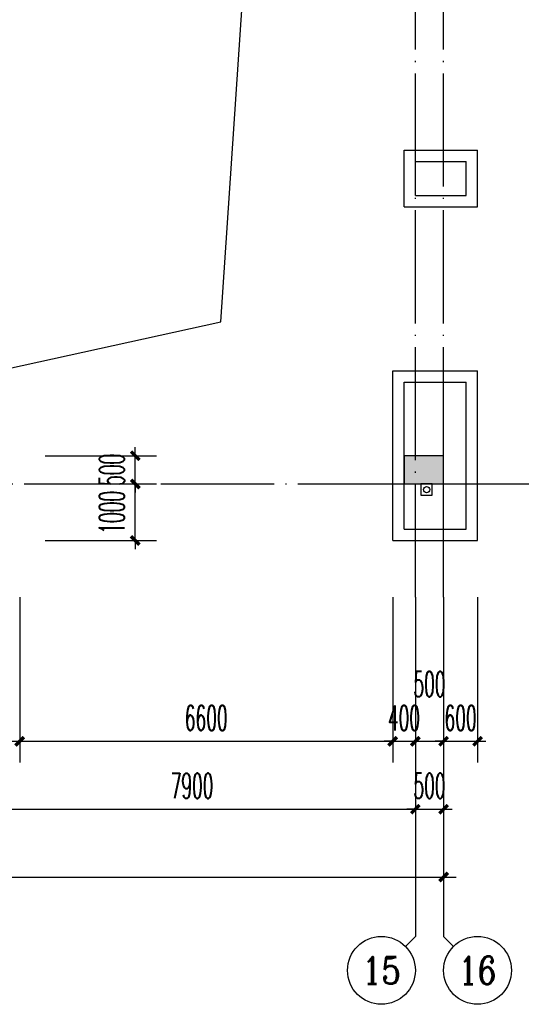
# Model space of a CAD drawing. Extents: x 1779708 to 7299578, y -1121471 to 88434.
# Tile 166 of 256: x 4517317 to 4526192, y -1070043 to -1052634. Entities that reach past the tile are written whole.
import ezdxf
from ezdxf.enums import TextEntityAlignment as Align

# ---------------------------------------------------------------- set-up
doc = ezdxf.new("R2010")
doc.units = 0
doc.header["$LTSCALE"] = 1000
doc.header["$MEASUREMENT"] = 0
doc.linetypes.add('DASH', pattern=[0.35, 0.25, -0.1])
doc.linetypes.add('DOTE', pattern=[2.42, 2, -0.2, 0.02, -0.2])
doc.layers.get('0').update_dxf_attribs({"linetype": 'CONTINUOUS'})
doc.layers.get('Defpoints').update_dxf_attribs({"linetype": 'CONTINUOUS'})
for name, color, linetype in [('11111111111111111111111111111', 50, 'DASH'), ('AXIS', 3, 'CONTINUOUS'), ('AXIS_TEXT', 7, 'CONTINUOUS'), ('DIM_污水', 3, 'CONTINUOUS'), ('DOTE', 1, 'DOTE'), ('P_PS_DIM', 1, 'CONTINUOUS'), ('PUB_DIM', 3, 'CONTINUOUS'), ('WALL', 255, 'CONTINUOUS'), ('修改', 6, 'CONTINUOUS'), ('墙柱', 2, 'CONTINUOUS'), ('室外构件', 4, 'CONTINUOUS')]:
    doc.layers.add(name, color=color, linetype=linetype)
doc.styles.add('_TCH_AXIS', font='COMPLEX', dxfattribs={"bigfont": 'GBCBIG'})
doc.styles.add('_TCH_DIM_T3', font='SIMPLEX.shx', dxfattribs={"width": 0.494118, "bigfont": 'GBCBIG.shx'})
doc.styles.add('COMPLEX', font='COMPLEX')
doc.dimstyles.new('_TCH_ARCH&&150', dxfattribs={"dimtxt": 446.25, "dimasz": 150, "dimexe": 375, "dimexo": 450, "dimgap": 189.375, "dimtad": 1, "dimdec": 0, "dimzin": 0, "dimdsep": 46, "dimtxsty": '_TCH_DIM_T3', "dimblk": 'ARCHTICK', "dimcen": 0.09, "dimdle": 225, "dimclrt": 7, "dimazin": 2, "dimtfac": 1, "dimtdec": 0, "dimtix": 1, "dimtmove": 2, "dimatfit": 3, "dimfxl": 250, "dimtolj": 1, "dimtzin": 0, "dimarcsym": 0})

# ---------------------------------------------------------------- blocks, each defined once
blk = doc.blocks.new('_AXISO')
blk.add_circle((0, 0), 0.5)
at = {"layer": 'AXIS_TEXT', "style": 'COMPLEX', "width": 1.041667}
blk.add_attdef('A', text='', height=0.56, dxfattribs=at).set_placement((-0.25, -0.28), (0.25, -0.28), align=Align.FIT)
blk = doc.blocks.new('_ArchTick')
at = {"color": 0, "linetype": 'ByBlock', "const_width": 0.4}
blk.add_lwpolyline([(-0.5, -0.5), (0.5, 0.5)], dxfattribs=at)
blk = doc.blocks.new('*D6822')
at = {"layer": 'AXIS', "color": 0, "lineweight": -2, "transparency": 16777216}
for p, q in [((9200, 6750), (9200, 1875)), ((84800, 6750), (84800, 1875)), ((8975, 2250), (85025, 2250))]:
    blk.add_line(p, q, dxfattribs=at)
at = {"layer": 'Defpoints', "color": 0, "transparency": 16777216}
for p in [(9200, 7200), (84800, 7200), (84800, 2250)]:
    blk.add_point(p, dxfattribs=at)
at = {"layer": 'AXIS', "color": 0, "lineweight": -2, "transparency": 16777216, "xscale": 150, "yscale": 150, "zscale": 150, "rotation": 180}
blk.add_blockref('_ArchTick', (9200, 2250), dxfattribs=at)
at = {"layer": 'AXIS', "color": 0, "lineweight": -2, "transparency": 16777216, "xscale": 150, "yscale": 150, "zscale": 150}
blk.add_blockref('_ArchTick', (84800, 2250), dxfattribs=at)
at = {"layer": 'AXIS', "color": 7, "transparency": 16777216, "insert": (47000, 2663), "char_height": 446.2, "attachment_point": 5, "style": '_TCH_DIM_T3'}
blk.add_mtext('\\A1;75600', dxfattribs=at)
blk = doc.blocks.new('*D6836')
at = {"layer": 'AXIS', "color": 0, "lineweight": -2, "transparency": 16777216}
for p, q in [((76400, 6750), (76400, 3075)), ((84300, 6750), (84300, 3075)), ((76175, 3450), (84525, 3450))]:
    blk.add_line(p, q, dxfattribs=at)
at = {"layer": 'Defpoints', "color": 0, "transparency": 16777216}
for p in [(76400, 7200), (84300, 7200), (84300, 3450)]:
    blk.add_point(p, dxfattribs=at)
at = {"layer": 'AXIS', "color": 0, "lineweight": -2, "transparency": 16777216, "xscale": 150, "yscale": 150, "zscale": 150, "rotation": 180}
blk.add_blockref('_ArchTick', (76400, 3450), dxfattribs=at)
at = {"layer": 'AXIS', "color": 0, "lineweight": -2, "transparency": 16777216, "xscale": 150, "yscale": 150, "zscale": 150}
blk.add_blockref('_ArchTick', (84300, 3450), dxfattribs=at)
at = {"layer": 'AXIS', "color": 7, "transparency": 16777216, "insert": (80350, 3863), "char_height": 446.2, "attachment_point": 5, "style": '_TCH_DIM_T3'}
blk.add_mtext('\\A1;7900', dxfattribs=at)
blk = doc.blocks.new('*D6837')
at = {"layer": 'AXIS', "color": 0, "lineweight": -2, "transparency": 16777216}
for p, q in [((84300, 6750), (84300, 3075)), ((84800, 6750), (84800, 3075)), ((84300, 3450), (84150, 3450)), ((84300, 3450), (84800, 3450)), ((84800, 3450), (84950, 3450))]:
    blk.add_line(p, q, dxfattribs=at)
at = {"layer": 'Defpoints', "color": 0, "transparency": 16777216}
for p in [(84300, 7200), (84800, 7200), (84800, 3450)]:
    blk.add_point(p, dxfattribs=at)
at = {"layer": 'AXIS', "color": 0, "lineweight": -2, "transparency": 16777216, "xscale": 150, "yscale": 150, "zscale": 150}
blk.add_blockref('_ArchTick', (84300, 3450), dxfattribs=at)
at = {"layer": 'AXIS', "color": 0, "lineweight": -2, "transparency": 16777216, "xscale": 150, "yscale": 150, "zscale": 150, "rotation": 180}
blk.add_blockref('_ArchTick', (84800, 3450), dxfattribs=at)
at = {"layer": 'AXIS', "color": 7, "transparency": 16777216, "insert": (84550, 3863), "char_height": 446.2, "attachment_point": 5, "style": '_TCH_DIM_T3'}
blk.add_mtext('\\A1;500', dxfattribs=at)
blk = doc.blocks.new('a1')
at = {"layer": '11111111111111111111111111111'}
for p, q in [((59122, 49136), (59122, 48936)), ((59322, 49136), (59122, 49136)), ((59322, 48936), (59322, 49136)), ((59122, 48936), (59322, 48936))]:
    blk.add_line(p, q, dxfattribs=at)
blk = doc.blocks.new('*D5035')
at = {"layer": 'Defpoints', "color": 0, "transparency": 16777216}
for p in [(4524817, -1062393), (4525417, -1062393), (4525417, -1065393)]:
    blk.add_point(p, dxfattribs=at)
at = {"layer": 'PUB_DIM', "color": 0, "lineweight": -2, "transparency": 16777216}
for p, q in [((4524817, -1062843), (4524817, -1065768)), ((4525417, -1062843), (4525417, -1065768)), ((4524817, -1065393), (4524667, -1065393)), ((4524817, -1065393), (4525417, -1065393)), ((4525417, -1065393), (4525567, -1065393))]:
    blk.add_line(p, q, dxfattribs=at)
at = {"layer": 'PUB_DIM', "color": 0, "lineweight": -2, "transparency": 16777216, "xscale": 150, "yscale": 150, "zscale": 150}
blk.add_blockref('_ArchTick', (4524817, -1065393), dxfattribs=at)
at = {"layer": 'PUB_DIM', "color": 0, "lineweight": -2, "transparency": 16777216, "xscale": 150, "yscale": 150, "zscale": 150, "rotation": 180}
blk.add_blockref('_ArchTick', (4525417, -1065393), dxfattribs=at)
at = {"layer": 'PUB_DIM', "color": 7, "transparency": 16777216, "insert": (4525117, -1064981), "char_height": 446.2, "attachment_point": 5, "style": '_TCH_DIM_T3'}
blk.add_mtext('\\A1;600', dxfattribs=at)
blk = doc.blocks.new('*D5036')
at = {"layer": 'Defpoints', "color": 0, "transparency": 16777216}
for p in [(4524317, -1062393), (4524817, -1062393), (4524817, -1065393)]:
    blk.add_point(p, dxfattribs=at)
at = {"layer": 'PUB_DIM', "color": 0, "lineweight": -2, "transparency": 16777216}
for p, q in [((4524317, -1062843), (4524317, -1065768)), ((4524817, -1062843), (4524817, -1065768)), ((4524092, -1065393), (4525042, -1065393))]:
    blk.add_line(p, q, dxfattribs=at)
at = {"layer": 'PUB_DIM', "color": 0, "lineweight": -2, "transparency": 16777216, "xscale": 150, "yscale": 150, "zscale": 150, "rotation": 180}
blk.add_blockref('_ArchTick', (4524317, -1065393), dxfattribs=at)
at = {"layer": 'PUB_DIM', "color": 0, "lineweight": -2, "transparency": 16777216, "xscale": 150, "yscale": 150, "zscale": 150}
blk.add_blockref('_ArchTick', (4524817, -1065393), dxfattribs=at)
at = {"layer": 'PUB_DIM', "color": 7, "transparency": 16777216, "insert": (4524567, -1064381), "char_height": 446.2, "attachment_point": 5, "style": '_TCH_DIM_T3'}
blk.add_mtext('\\A1;500', dxfattribs=at)
blk = doc.blocks.new('*D5037')
at = {"layer": 'Defpoints', "color": 0, "transparency": 16777216}
for p in [(4523917, -1062393), (4524317, -1062393), (4524317, -1065393)]:
    blk.add_point(p, dxfattribs=at)
at = {"layer": 'PUB_DIM', "color": 0, "lineweight": -2, "transparency": 16777216}
for p, q in [((4523917, -1062843), (4523917, -1065768)), ((4524317, -1062843), (4524317, -1065768)), ((4523917, -1065393), (4523767, -1065393)), ((4523917, -1065393), (4524317, -1065393)), ((4524317, -1065393), (4524467, -1065393))]:
    blk.add_line(p, q, dxfattribs=at)
at = {"layer": 'PUB_DIM', "color": 0, "lineweight": -2, "transparency": 16777216, "xscale": 150, "yscale": 150, "zscale": 150}
blk.add_blockref('_ArchTick', (4523917, -1065393), dxfattribs=at)
at = {"layer": 'PUB_DIM', "color": 0, "lineweight": -2, "transparency": 16777216, "xscale": 150, "yscale": 150, "zscale": 150, "rotation": 180}
blk.add_blockref('_ArchTick', (4524317, -1065393), dxfattribs=at)
at = {"layer": 'PUB_DIM', "color": 7, "transparency": 16777216, "insert": (4524117, -1064981), "char_height": 446.2, "attachment_point": 5, "style": '_TCH_DIM_T3'}
blk.add_mtext('\\A1;400', dxfattribs=at)
blk = doc.blocks.new('*D5038')
at = {"layer": 'Defpoints', "color": 0, "transparency": 16777216}
for p in [(4517317, -1062393), (4523917, -1062393), (4523917, -1065393)]:
    blk.add_point(p, dxfattribs=at)
at = {"layer": 'PUB_DIM', "color": 0, "lineweight": -2, "transparency": 16777216}
for p, q in [((4517317, -1062843), (4517317, -1065768)), ((4523917, -1062843), (4523917, -1065768)), ((4517092, -1065393), (4524142, -1065393))]:
    blk.add_line(p, q, dxfattribs=at)
at = {"layer": 'PUB_DIM', "color": 0, "lineweight": -2, "transparency": 16777216, "xscale": 150, "yscale": 150, "zscale": 150, "rotation": 180}
blk.add_blockref('_ArchTick', (4517317, -1065393), dxfattribs=at)
at = {"layer": 'PUB_DIM', "color": 0, "lineweight": -2, "transparency": 16777216, "xscale": 150, "yscale": 150, "zscale": 150}
blk.add_blockref('_ArchTick', (4523917, -1065393), dxfattribs=at)
at = {"layer": 'PUB_DIM', "color": 7, "transparency": 16777216, "insert": (4520617, -1064981), "char_height": 446.2, "attachment_point": 5, "style": '_TCH_DIM_T3'}
blk.add_mtext('\\A1;6600', dxfattribs=at)
blk = doc.blocks.new('*D5039')
at = {"layer": 'Defpoints', "color": 0, "transparency": 16777216}
for p in [(4516417, -1062393), (4517317, -1062393), (4517317, -1065393)]:
    blk.add_point(p, dxfattribs=at)
at = {"layer": 'PUB_DIM', "color": 0, "lineweight": -2, "transparency": 16777216}
for p, q in [((4516417, -1062843), (4516417, -1065768)), ((4517317, -1062843), (4517317, -1065768)), ((4516417, -1065393), (4516267, -1065393)), ((4516417, -1065393), (4517317, -1065393)), ((4517317, -1065393), (4517467, -1065393))]:
    blk.add_line(p, q, dxfattribs=at)
at = {"layer": 'PUB_DIM', "color": 0, "lineweight": -2, "transparency": 16777216, "xscale": 150, "yscale": 150, "zscale": 150}
blk.add_blockref('_ArchTick', (4516417, -1065393), dxfattribs=at)
at = {"layer": 'PUB_DIM', "color": 0, "lineweight": -2, "transparency": 16777216, "xscale": 150, "yscale": 150, "zscale": 150, "rotation": 180}
blk.add_blockref('_ArchTick', (4517317, -1065393), dxfattribs=at)
at = {"layer": 'PUB_DIM', "color": 7, "transparency": 16777216, "insert": (4516867, -1064981), "char_height": 446.2, "attachment_point": 5, "style": '_TCH_DIM_T3'}
blk.add_mtext('\\A1;900', dxfattribs=at)
blk = doc.blocks.new('*D6438')
at = {"layer": 'Defpoints', "color": 0, "transparency": 16777216}
for p in [(4517317, -1060343), (4519362, -1060343), (4517317, -1060843)]:
    blk.add_point(p, dxfattribs=at)
at = {"layer": 'PUB_DIM', "color": 0, "lineweight": -2, "transparency": 16777216}
for p, q in [((4519362, -1060343), (4519362, -1060193)), ((4517767, -1060343), (4519737, -1060343)), ((4519362, -1060843), (4519362, -1060343)), ((4517767, -1060843), (4519737, -1060843)), ((4519362, -1060843), (4519362, -1060993))]:
    blk.add_line(p, q, dxfattribs=at)
at = {"layer": 'PUB_DIM', "color": 0, "lineweight": -2, "transparency": 16777216, "xscale": 150, "yscale": 150, "zscale": 150}
for p, rotation in [((4519362, -1060343), 270), ((4519362, -1060843), 90)]:
    blk.add_blockref('_ArchTick', p, dxfattribs=dict(at, rotation=rotation))
at = {"layer": 'PUB_DIM', "color": 7, "transparency": 16777216, "insert": (4518949, -1060593), "char_height": 446.2, "attachment_point": 5, "rotation": 90, "style": '_TCH_DIM_T3'}
blk.add_mtext('\\A1;500', dxfattribs=at)
blk = doc.blocks.new('*D6439')
at = {"layer": 'Defpoints', "color": 0, "transparency": 16777216}
for p in [(4517317, -1060843), (4519362, -1060843), (4517317, -1061843)]:
    blk.add_point(p, dxfattribs=at)
at = {"layer": 'PUB_DIM', "color": 0, "lineweight": -2, "transparency": 16777216}
for p, q in [((4519362, -1060843), (4519362, -1060693)), ((4517767, -1060843), (4519737, -1060843)), ((4519362, -1061843), (4519362, -1060843)), ((4517767, -1061843), (4519737, -1061843)), ((4519362, -1061843), (4519362, -1061993))]:
    blk.add_line(p, q, dxfattribs=at)
at = {"layer": 'PUB_DIM', "color": 0, "lineweight": -2, "transparency": 16777216, "xscale": 150, "yscale": 150, "zscale": 150}
for p, rotation in [((4519362, -1060843), 270), ((4519362, -1061843), 90)]:
    blk.add_blockref('_ArchTick', p, dxfattribs=dict(at, rotation=rotation))
at = {"layer": 'PUB_DIM', "color": 7, "transparency": 16777216, "insert": (4518949, -1061343), "char_height": 446.2, "attachment_point": 5, "rotation": 90, "style": '_TCH_DIM_T3'}
blk.add_mtext('\\A1;1000', dxfattribs=at)
blk = doc.blocks.new('A$C159220C3')
at = {"layer": 'AXIS'}
for p, q in [((84300, 7200), (84300, 1200)), ((84800, 7200), (84800, 1200)), ((84124.3, 1024.3), (84300, 1200)), ((84975.7, 1024.3), (84800, 1200))]:
    blk.add_line(p, q, dxfattribs=at)
at = {"layer": 'DOTE'}
for p, q in [((84300, 7200), (84300, 149200)), ((84800, 7200), (84800, 149200)), ((7200, 9200), (86800, 9200))]:
    blk.add_line(p, q, dxfattribs=at)
at = {"layer": 'AXIS'}
ref = blk.add_blockref('_AXISO', (83700, 600), dxfattribs=dict(at, xscale=1200, yscale=1200, zscale=1200))
ref.add_attrib('A', '15', dxfattribs={"layer": 'AXIS_TEXT', "height": 481.71, "style": '_TCH_AXIS', "width": 1.034483}).set_placement((83355.9, 359.1), (84044.1, 359.1), align=Align.FIT)
ref = blk.add_blockref('_AXISO', (85400, 600), dxfattribs=dict(at, xscale=1200, yscale=1200, zscale=1200))
ref.add_attrib('A', '16', dxfattribs={"layer": 'AXIS_TEXT', "height": 492.67, "style": '_TCH_AXIS'}).set_placement((85059.8, 353.7), (85740.2, 353.7), align=Align.FIT)
for p1, p2, distance, picture, middle in [((9200, 7200), (84800, 7200), -4950, '*D6822', (47000, 2662.5)), ((76400, 7200), (84300, 7200), -3750, '*D6836', (80350, 3862.5)), ((84300, 7200), (84800, 7200), -3750, '*D6837', (84550, 3862.5))]:
    dim = blk.add_aligned_dim(p1=p1, p2=p2, distance=distance, dimstyle='_TCH_ARCH&&150', dxfattribs=at)
    dim.commit()
    dim.dimension.update_dxf_attribs({"geometry": picture, "text_midpoint": middle})

msp = doc.modelspace()

# ---------------------------------------------------------------- hatches: boundary and pattern name
at = {"layer": '墙柱'}
h = msp.add_hatch(color=256, dxfattribs=at)
h.paths.add_polyline_path([(4476347.1, -937943.3), (4476347.1, -938243.3), (4475447.1, -938243.3), (4475447.1, -937943.3)])
h.paths.add_polyline_path([(4474277.1, -935643.3), (4474877.1, -935643.3), (4474877.1, -936043.3), (4474277.1, -936043.3)])
h.paths.add_polyline_path([(4524317.1, -1005043.3), (4524917.1, -1005043.3), (4524917.1, -1005643.3), (4524317.1, -1005643.3)])
h.paths.add_polyline_path([(4516217.1, -1005043.3), (4516817.1, -1005043.3), (4516817.1, -1005643.3), (4516217.1, -1005643.3)])
h.paths.add_polyline_path([(4524317.1, -995843.3), (4524917.1, -995843.3), (4524917.1, -996443.3), (4524317.1, -996443.3)])
h.paths.add_polyline_path([(4516217.1, -995843.3), (4516817.1, -995843.3), (4516817.1, -996443.3), (4516217.1, -996443.3)])
h.paths.add_polyline_path([(4524317.1, -987243.3), (4524917.1, -987243.3), (4524917.1, -987843.3), (4524317.1, -987843.3)])
h.paths.add_polyline_path([(4516217.1, -987243.3), (4516817.1, -987243.3), (4516817.1, -987843.3), (4516217.1, -987843.3)])
h.paths.add_polyline_path([(4524317.1, -978043.3), (4524917.1, -978043.3), (4524917.1, -978643.3), (4524317.1, -978643.3)])
h.paths.add_polyline_path([(4516217.1, -978043.3), (4516817.1, -978043.3), (4516817.1, -978643.3), (4516217.1, -978643.3)])
h.paths.add_polyline_path([(4449717.1, -973843.3), (4450217.1, -973843.3), (4450217.1, -973343.3), (4449717.1, -973343.3)])
h.paths.add_polyline_path([(4449717.1, -967593.3), (4450217.1, -967593.3), (4450217.1, -967093.3), (4449717.1, -967093.3)])
h.paths.add_polyline_path([(4449717.1, -961043.3), (4450217.1, -961043.3), (4450217.1, -960543.3), (4449717.1, -960543.3)])
h.paths.add_polyline_path([(4524117.1, -932143.3), (4524817.1, -932143.3), (4524817.1, -932643.3), (4524117.1, -932643.3)])
h.paths.add_polyline_path([(4474067.1, -964543.3), (4474767.1, -964543.3), (4474767.1, -964043.3), (4474067.1, -964043.3)])
h.paths.add_polyline_path([(4516067.1, -932143.3), (4516767.1, -932143.3), (4516767.1, -932643.3), (4516067.1, -932643.3)])
h.paths.add_polyline_path([(4474067.1, -932143.3), (4474767.1, -932143.3), (4474767.1, -932643.3), (4474067.1, -932643.3)])
h.paths.add_polyline_path([(4449717.1, -955193.3), (4450217.1, -955193.3), (4450217.1, -954693.3), (4449717.1, -954693.3)])
h.paths.add_polyline_path([(4503717.1, -922843.3), (4504217.1, -922843.3), (4504217.1, -923343.3), (4503717.1, -923343.3)])
h.paths.add_polyline_path([(4465817.1, -973843.3), (4466317.1, -973843.3), (4466317.1, -973343.3), (4465817.1, -973343.3)])
h.paths.add_polyline_path([(4474117.1, -973843.3), (4474717.1, -973843.3), (4474717.1, -973343.3), (4474117.1, -973343.3)])
h.paths.add_polyline_path([(4491217.1, -964643.3), (4491817.1, -964643.3), (4491817.1, -964043.3), (4491217.1, -964043.3)])
h.paths.add_polyline_path([(4507717.1, -955843.3), (4508317.1, -955843.3), (4508317.1, -955243.3), (4507717.1, -955243.3)])
h.paths.add_polyline_path([(4462217.1, -967693.3), (4462717.1, -967693.3), (4462717.1, -966993.3), (4462217.1, -966993.3)])
h.paths.add_polyline_path([(4515917.1, -959943.3), (4516417.1, -959943.3), (4516417.1, -959443.3), (4515917.1, -959443.3)])
h.paths.add_polyline_path([(4465717.1, -935643.3), (4466317.1, -935643.3), (4466317.1, -936143.3), (4465717.1, -936143.3)])
h.paths.add_polyline_path([(4469917.1, -942243.3), (4470417.1, -942243.3), (4470417.1, -942743.3), (4469917.1, -942743.3)])
h.paths.add_polyline_path([(4469917.1, -948843.3), (4470417.1, -948843.3), (4470417.1, -949343.3), (4469917.1, -949343.3)])
h.paths.add_polyline_path([(4462217.1, -954593.3), (4462717.1, -954593.3), (4462717.1, -955293.3), (4462217.1, -955293.3)])
h.paths.add_polyline_path([(4469917.1, -961043.3), (4470417.1, -961043.3), (4470417.1, -960543.3), (4469917.1, -960543.3)])
h.paths.add_polyline_path([(4462217.1, -973843.3), (4462717.1, -973843.3), (4462717.1, -973343.3), (4462217.1, -973343.3)])
h.paths.add_polyline_path([(4504117.1, -947343.3), (4503617.1, -947343.3), (4503617.1, -947843.3), (4504117.1, -947843.3)])
h.paths.add_polyline_path([(4524117.1, -964543.3), (4524817.1, -964543.3), (4524817.1, -964043.3), (4524117.1, -964043.3)])
h.paths.add_polyline_path([(4457617.1, -935643.3), (4458117.1, -935643.3), (4458117.1, -936143.3), (4457617.1, -936143.3)])
h.paths.add_polyline_path([(4516067.1, -947243.3), (4516767.1, -947243.3), (4516767.1, -947843.3), (4516067.1, -947843.3)])
h.paths.add_polyline_path([(4524117.1, -947843.3), (4524817.1, -947843.3), (4524817.1, -947243.3), (4524117.1, -947243.3)])
h.paths.add_polyline_path([(4507717.1, -947843.3), (4508317.1, -947843.3), (4508317.1, -947243.3), (4507717.1, -947243.3)])
h.paths.add_polyline_path([(4515917.1, -955743.3), (4516417.1, -955743.3), (4516417.1, -955243.3), (4515917.1, -955243.3)])
h.paths.add_polyline_path([(4503617.1, -955743.3), (4504117.1, -955743.3), (4504117.1, -955243.3), (4503617.1, -955243.3)])
h.paths.add_polyline_path([(4499367.1, -935643.3), (4499867.1, -935643.3), (4499867.1, -936143.3), (4499367.1, -936143.3)])
h.paths.add_polyline_path([(4495417.1, -973843.3), (4495917.1, -973843.3), (4495917.1, -973343.3), (4495417.1, -973343.3)])
h.paths.add_polyline_path([(4491717.1, -961043.3), (4491217.1, -961043.3), (4491217.1, -960543.3), (4491717.1, -960543.3)])
h.paths.add_polyline_path([(4491717.1, -973843.3), (4491217.1, -973843.3), (4491217.1, -973343.3), (4491717.1, -973343.3)])
h.paths.add_polyline_path([(4474117.1, -961043.3), (4474617.1, -961043.3), (4474617.1, -960543.3), (4474117.1, -960543.3)])
h.paths.add_polyline_path([(4469917.1, -954693.3), (4470417.1, -954693.3), (4470417.1, -955193.3), (4469917.1, -955193.3)])
h.paths.add_polyline_path([(4462217.1, -960343.3), (4462717.1, -960343.3), (4462717.1, -961043.3), (4462217.1, -961043.3)])
h.paths.add_polyline_path([(4465717.1, -948843.3), (4466317.1, -948843.3), (4466317.1, -949343.3), (4465717.1, -949343.3)])
h.paths.add_polyline_path([(4457317.1, -948843.3), (4457917.1, -948843.3), (4457917.1, -949343.3), (4457317.1, -949343.3)])
h.paths.add_polyline_path([(4449717.1, -948843.3), (4450217.1, -948843.3), (4450217.1, -949343.3), (4449717.1, -949343.3)])
h.paths.add_polyline_path([(4465717.1, -942143.3), (4466317.1, -942143.3), (4466317.1, -942743.3), (4465717.1, -942743.3)])
h.paths.add_polyline_path([(4457617.1, -942143.3), (4458117.1, -942143.3), (4458117.1, -942743.3), (4457617.1, -942743.3)])
h.paths.add_polyline_path([(4524117.1, -961343.3), (4524817.1, -961343.3), (4524817.1, -960843.3), (4524117.1, -960843.3)])
h.paths.add_polyline_path([(4524317.1, -973843.3), (4524817.1, -973843.3), (4524817.1, -973343.3), (4524317.1, -973343.3)])
h.paths.add_polyline_path([(4516067.1, -964743.3), (4516767.1, -964743.3), (4516767.1, -964043.3), (4516067.1, -964043.3)])
h.paths.add_polyline_path([(4516017.1, -973843.3), (4516817.1, -973843.3), (4516817.1, -973343.3), (4516017.1, -973343.3)])
h.paths.add_polyline_path([(4507667.1, -964743.3), (4508367.1, -964743.3), (4508367.1, -964043.3), (4507667.1, -964043.3)])
h.paths.add_polyline_path([(4507717.1, -973843.3), (4508317.1, -973843.3), (4508317.1, -973343.3), (4507717.1, -973343.3)])
h.paths.add_polyline_path([(4499367.1, -961043.3), (4499867.1, -961043.3), (4499867.1, -960543.3), (4499367.1, -960543.3)])
h.paths.add_polyline_path([(4499267.1, -964543.3), (4499967.1, -964543.3), (4499967.1, -964043.3), (4499267.1, -964043.3)])
h.paths.add_polyline_path([(4499367.1, -973843.3), (4499867.1, -973843.3), (4499867.1, -973343.3), (4499367.1, -973343.3)])
h.paths.add_polyline_path([(4482317.1, -961043.3), (4482817.1, -961043.3), (4482817.1, -960543.3), (4482317.1, -960543.3)])
h.paths.add_polyline_path([(4482217.1, -964643.3), (4482817.1, -964643.3), (4482817.1, -964043.3), (4482217.1, -964043.3)])
h.paths.add_polyline_path([(4465717.1, -964643.3), (4466317.1, -964643.3), (4466317.1, -964043.3), (4465717.1, -964043.3)])
h.paths.add_polyline_path([(4482317.1, -973843.3), (4482817.1, -973843.3), (4482817.1, -973343.3), (4482317.1, -973343.3)])
h.paths.add_polyline_path([(4516067.1, -935643.3), (4516767.1, -935643.3), (4516767.1, -936243.3), (4516067.1, -936243.3)])
h.paths.add_polyline_path([(4524117.1, -922843.3), (4524817.1, -922843.3), (4524817.1, -923343.3), (4524117.1, -923343.3)])
h.paths.add_polyline_path([(4516117.1, -922843.3), (4516717.1, -922843.3), (4516717.1, -923343.3), (4516117.1, -923343.3)])
h.paths.add_polyline_path([(4507717.1, -935643.3), (4508317.1, -935643.3), (4508317.1, -936243.3), (4507717.1, -936243.3)])
h.paths.add_polyline_path([(4507667.1, -932143.3), (4508367.1, -932143.3), (4508367.1, -932643.3), (4507667.1, -932643.3)])
h.paths.add_polyline_path([(4507767.1, -922843.3), (4508267.1, -922843.3), (4508267.1, -923343.3), (4507767.1, -923343.3)])
h.paths.add_polyline_path([(4499317.1, -932043.3), (4499917.1, -932043.3), (4499917.1, -932643.3), (4499317.1, -932643.3)])
h.paths.add_polyline_path([(4499317.1, -922843.3), (4499917.1, -922843.3), (4499917.1, -923343.3), (4499317.1, -923343.3)])
h.paths.add_polyline_path([(4491217.1, -935643.3), (4491717.1, -935643.3), (4491717.1, -936143.3), (4491217.1, -936143.3)])
h.paths.add_polyline_path([(4491217.1, -932043.3), (4491817.1, -932043.3), (4491817.1, -932643.3), (4491217.1, -932643.3)])
h.paths.add_polyline_path([(4482317.1, -935643.3), (4482817.1, -935643.3), (4482817.1, -936143.3), (4482317.1, -936143.3)])
h.paths.add_polyline_path([(4482217.1, -932043.3), (4482817.1, -932043.3), (4482817.1, -932643.3), (4482217.1, -932643.3)])
h.paths.add_polyline_path([(4449217.1, -935343.3), (4449917.1, -935343.3), (4449917.1, -935843.3), (4449217.1, -935843.3)])
h.paths.add_polyline_path([(4449217.1, -932143.3), (4449917.1, -932143.3), (4449917.1, -932643.3), (4449217.1, -932643.3)])
h.paths.add_polyline_path([(4457267.1, -932143.3), (4457967.1, -932143.3), (4457967.1, -932643.3), (4457267.1, -932643.3)])
h.paths.add_polyline_path([(4465717.1, -932043.3), (4466317.1, -932043.3), (4466317.1, -932643.3), (4465717.1, -932643.3)])
h.paths.add_polyline_path([(4491217.1, -922843.3), (4491717.1, -922843.3), (4491717.1, -923343.3), (4491217.1, -923343.3)])
h.paths.add_polyline_path([(4482317.1, -922843.3), (4482817.1, -922843.3), (4482817.1, -923343.3), (4482317.1, -923343.3)])
h.paths.add_polyline_path([(4474117.1, -922843.3), (4474717.1, -922843.3), (4474717.1, -923343.3), (4474117.1, -923343.3)])
h.paths.add_polyline_path([(4465717.1, -922843.3), (4466317.1, -922843.3), (4466317.1, -923343.3), (4465717.1, -923343.3)])
h.paths.add_polyline_path([(4457267.1, -922843.3), (4457967.1, -922843.3), (4457967.1, -923343.3), (4457267.1, -923343.3)])
h.paths.add_polyline_path([(4449217.1, -922843.3), (4449717.1, -922843.3), (4449717.1, -923343.3), (4449217.1, -923343.3)])
h.paths.add_polyline_path([(4524117.1, -935643.3), (4524817.1, -935643.3), (4524817.1, -936243.3), (4524117.1, -936243.3)])
h.paths.add_polyline_path([(4449717.1, -1009843.3), (4450217.1, -1009843.3), (4450217.1, -1010343.3), (4449717.1, -1010343.3)])
h.paths.add_polyline_path([(4449717.1, -1016093.3), (4450217.1, -1016093.3), (4450217.1, -1016593.3), (4449717.1, -1016593.3)])
h.paths.add_polyline_path([(4449717.1, -1022643.3), (4450217.1, -1022643.3), (4450217.1, -1023143.3), (4449717.1, -1023143.3)])
h.paths.add_polyline_path([(4524117.1, -1051543.3), (4524817.1, -1051543.3), (4524817.1, -1051043.3), (4524117.1, -1051043.3)])
h.paths.add_polyline_path([(4474067.1, -1019143.3), (4474767.1, -1019143.3), (4474767.1, -1019643.3), (4474067.1, -1019643.3)])
h.paths.add_polyline_path([(4516067.1, -1051543.3), (4516767.1, -1051543.3), (4516767.1, -1051043.3), (4516067.1, -1051043.3)])
h.paths.add_polyline_path([(4474067.1, -1051543.3), (4474767.1, -1051543.3), (4474767.1, -1051043.3), (4474067.1, -1051043.3)])
h.paths.add_polyline_path([(4449717.1, -1028493.3), (4450217.1, -1028493.3), (4450217.1, -1028993.3), (4449717.1, -1028993.3)])
h.paths.add_polyline_path([(4476347.1, -1045743.3), (4476347.1, -1045443.3), (4475447.1, -1045443.3), (4475447.1, -1045743.3)])
h.paths.add_polyline_path([(4503717.1, -1060843.3), (4504217.1, -1060843.3), (4504217.1, -1060343.3), (4503717.1, -1060343.3)])
h.paths.add_polyline_path([(4465817.1, -1009843.3), (4466317.1, -1009843.3), (4466317.1, -1010343.3), (4465817.1, -1010343.3)])
h.paths.add_polyline_path([(4474117.1, -1009843.3), (4474717.1, -1009843.3), (4474717.1, -1010343.3), (4474117.1, -1010343.3)])
h.paths.add_polyline_path([(4491217.1, -1019043.3), (4491817.1, -1019043.3), (4491817.1, -1019643.3), (4491217.1, -1019643.3)])
h.paths.add_polyline_path([(4507717.1, -1027843.3), (4508317.1, -1027843.3), (4508317.1, -1028443.3), (4507717.1, -1028443.3)])
h.paths.add_polyline_path([(4462217.1, -1015993.3), (4462717.1, -1015993.3), (4462717.1, -1016693.3), (4462217.1, -1016693.3)])
h.paths.add_polyline_path([(4515917.1, -1023743.3), (4516417.1, -1023743.3), (4516417.1, -1024243.3), (4515917.1, -1024243.3)])
h.paths.add_polyline_path([(4465717.1, -1048043.3), (4466317.1, -1048043.3), (4466317.1, -1047543.3), (4465717.1, -1047543.3)])
h.paths.add_polyline_path([(4469917.1, -1041443.3), (4470417.1, -1041443.3), (4470417.1, -1040943.3), (4469917.1, -1040943.3)])
h.paths.add_polyline_path([(4469917.1, -1034843.3), (4470417.1, -1034843.3), (4470417.1, -1034343.3), (4469917.1, -1034343.3)])
h.paths.add_polyline_path([(4462217.1, -1029093.3), (4462717.1, -1029093.3), (4462717.1, -1028393.3), (4462217.1, -1028393.3)])
h.paths.add_polyline_path([(4469917.1, -1022643.3), (4470417.1, -1022643.3), (4470417.1, -1023143.3), (4469917.1, -1023143.3)])
h.paths.add_polyline_path([(4462217.1, -1009843.3), (4462717.1, -1009843.3), (4462717.1, -1010343.3), (4462217.1, -1010343.3)])
h.paths.add_polyline_path([(4504117.1, -1036343.3), (4503617.1, -1036343.3), (4503617.1, -1035843.3), (4504117.1, -1035843.3)])
h.paths.add_polyline_path([(4524117.1, -1019143.3), (4524817.1, -1019143.3), (4524817.1, -1019643.3), (4524117.1, -1019643.3)])
h.paths.add_polyline_path([(4457617.1, -1048043.3), (4458117.1, -1048043.3), (4458117.1, -1047543.3), (4457617.1, -1047543.3)])
h.paths.add_polyline_path([(4516067.1, -1036443.3), (4516767.1, -1036443.3), (4516767.1, -1035843.3), (4516067.1, -1035843.3)])
h.paths.add_polyline_path([(4524117.1, -1035843.3), (4524817.1, -1035843.3), (4524817.1, -1036443.3), (4524117.1, -1036443.3)])
h.paths.add_polyline_path([(4507717.1, -1035843.3), (4508317.1, -1035843.3), (4508317.1, -1036443.3), (4507717.1, -1036443.3)])
h.paths.add_polyline_path([(4515917.1, -1027943.3), (4516417.1, -1027943.3), (4516417.1, -1028443.3), (4515917.1, -1028443.3)])
h.paths.add_polyline_path([(4503617.1, -1027943.3), (4504117.1, -1027943.3), (4504117.1, -1028443.3), (4503617.1, -1028443.3)])
h.paths.add_polyline_path([(4499367.1, -1048043.3), (4499867.1, -1048043.3), (4499867.1, -1047543.3), (4499367.1, -1047543.3)])
h.paths.add_polyline_path([(4495417.1, -1009843.3), (4495917.1, -1009843.3), (4495917.1, -1010343.3), (4495417.1, -1010343.3)])
h.paths.add_polyline_path([(4491717.1, -1022643.3), (4491217.1, -1022643.3), (4491217.1, -1023143.3), (4491717.1, -1023143.3)])
h.paths.add_polyline_path([(4491717.1, -1009843.3), (4491217.1, -1009843.3), (4491217.1, -1010343.3), (4491717.1, -1010343.3)])
h.paths.add_polyline_path([(4474117.1, -1022643.3), (4474617.1, -1022643.3), (4474617.1, -1023143.3), (4474117.1, -1023143.3)])
h.paths.add_polyline_path([(4469917.1, -1028993.3), (4470417.1, -1028993.3), (4470417.1, -1028493.3), (4469917.1, -1028493.3)])
h.paths.add_polyline_path([(4462217.1, -1023343.3), (4462717.1, -1023343.3), (4462717.1, -1022643.3), (4462217.1, -1022643.3)])
h.paths.add_polyline_path([(4465717.1, -1034843.3), (4466317.1, -1034843.3), (4466317.1, -1034343.3), (4465717.1, -1034343.3)])
h.paths.add_polyline_path([(4457317.1, -1034843.3), (4457917.1, -1034843.3), (4457917.1, -1034343.3), (4457317.1, -1034343.3)])
h.paths.add_polyline_path([(4449717.1, -1034843.3), (4450217.1, -1034843.3), (4450217.1, -1034343.3), (4449717.1, -1034343.3)])
h.paths.add_polyline_path([(4465717.1, -1041543.3), (4466317.1, -1041543.3), (4466317.1, -1040943.3), (4465717.1, -1040943.3)])
h.paths.add_polyline_path([(4457617.1, -1041543.3), (4458117.1, -1041543.3), (4458117.1, -1040943.3), (4457617.1, -1040943.3)])
h.paths.add_polyline_path([(4524117.1, -1022343.3), (4524817.1, -1022343.3), (4524817.1, -1022843.3), (4524117.1, -1022843.3)])
h.paths.add_polyline_path([(4524317.1, -1009843.3), (4524817.1, -1009843.3), (4524817.1, -1010343.3), (4524317.1, -1010343.3)])
h.paths.add_polyline_path([(4516067.1, -1018943.3), (4516767.1, -1018943.3), (4516767.1, -1019643.3), (4516067.1, -1019643.3)])
h.paths.add_polyline_path([(4516017.1, -1009843.3), (4516817.1, -1009843.3), (4516817.1, -1010343.3), (4516017.1, -1010343.3)])
h.paths.add_polyline_path([(4507667.1, -1018943.3), (4508367.1, -1018943.3), (4508367.1, -1019643.3), (4507667.1, -1019643.3)])
h.paths.add_polyline_path([(4507717.1, -1009843.3), (4508317.1, -1009843.3), (4508317.1, -1010343.3), (4507717.1, -1010343.3)])
h.paths.add_polyline_path([(4499367.1, -1022643.3), (4499867.1, -1022643.3), (4499867.1, -1023143.3), (4499367.1, -1023143.3)])
h.paths.add_polyline_path([(4499267.1, -1019143.3), (4499967.1, -1019143.3), (4499967.1, -1019643.3), (4499267.1, -1019643.3)])
h.paths.add_polyline_path([(4499367.1, -1009843.3), (4499867.1, -1009843.3), (4499867.1, -1010343.3), (4499367.1, -1010343.3)])
h.paths.add_polyline_path([(4482317.1, -1022643.3), (4482817.1, -1022643.3), (4482817.1, -1023143.3), (4482317.1, -1023143.3)])
h.paths.add_polyline_path([(4482217.1, -1019043.3), (4482817.1, -1019043.3), (4482817.1, -1019643.3), (4482217.1, -1019643.3)])
h.paths.add_polyline_path([(4465717.1, -1019043.3), (4466317.1, -1019043.3), (4466317.1, -1019643.3), (4465717.1, -1019643.3)])
h.paths.add_polyline_path([(4482317.1, -1009843.3), (4482817.1, -1009843.3), (4482817.1, -1010343.3), (4482317.1, -1010343.3)])
h.paths.add_polyline_path([(4516067.1, -1048043.3), (4516767.1, -1048043.3), (4516767.1, -1047443.3), (4516067.1, -1047443.3)])
h.paths.add_polyline_path([(4524117.1, -1060843.3), (4524817.1, -1060843.3), (4524817.1, -1060343.3), (4524117.1, -1060343.3)])
h.paths.add_polyline_path([(4516117.1, -1060843.3), (4516717.1, -1060843.3), (4516717.1, -1060343.3), (4516117.1, -1060343.3)])
h.paths.add_polyline_path([(4507717.1, -1048043.3), (4508317.1, -1048043.3), (4508317.1, -1047443.3), (4507717.1, -1047443.3)])
h.paths.add_polyline_path([(4507667.1, -1051543.3), (4508367.1, -1051543.3), (4508367.1, -1051043.3), (4507667.1, -1051043.3)])
h.paths.add_polyline_path([(4507767.1, -1060843.3), (4508267.1, -1060843.3), (4508267.1, -1060343.3), (4507767.1, -1060343.3)])
h.paths.add_polyline_path([(4499317.1, -1051643.3), (4499917.1, -1051643.3), (4499917.1, -1051043.3), (4499317.1, -1051043.3)])
h.paths.add_polyline_path([(4499317.1, -1060843.3), (4499917.1, -1060843.3), (4499917.1, -1060343.3), (4499317.1, -1060343.3)])
h.paths.add_polyline_path([(4491217.1, -1048043.3), (4491717.1, -1048043.3), (4491717.1, -1047543.3), (4491217.1, -1047543.3)])
h.paths.add_polyline_path([(4491217.1, -1051643.3), (4491817.1, -1051643.3), (4491817.1, -1051043.3), (4491217.1, -1051043.3)])
h.paths.add_polyline_path([(4482317.1, -1048043.3), (4482817.1, -1048043.3), (4482817.1, -1047543.3), (4482317.1, -1047543.3)])
h.paths.add_polyline_path([(4474277.1, -1048043.3), (4474877.1, -1048043.3), (4474877.1, -1047643.3), (4474277.1, -1047643.3)])
h.paths.add_polyline_path([(4482217.1, -1051643.3), (4482817.1, -1051643.3), (4482817.1, -1051043.3), (4482217.1, -1051043.3)])
h.paths.add_polyline_path([(4449217.1, -1048343.3), (4449917.1, -1048343.3), (4449917.1, -1047843.3), (4449217.1, -1047843.3)])
h.paths.add_polyline_path([(4449217.1, -1051543.3), (4449917.1, -1051543.3), (4449917.1, -1051043.3), (4449217.1, -1051043.3)])
h.paths.add_polyline_path([(4457267.1, -1051543.3), (4457967.1, -1051543.3), (4457967.1, -1051043.3), (4457267.1, -1051043.3)])
h.paths.add_polyline_path([(4465717.1, -1051643.3), (4466317.1, -1051643.3), (4466317.1, -1051043.3), (4465717.1, -1051043.3)])
h.paths.add_polyline_path([(4491217.1, -1060843.3), (4491717.1, -1060843.3), (4491717.1, -1060343.3), (4491217.1, -1060343.3)])
h.paths.add_polyline_path([(4482317.1, -1060843.3), (4482817.1, -1060843.3), (4482817.1, -1060343.3), (4482317.1, -1060343.3)])
h.paths.add_polyline_path([(4474117.1, -1060843.3), (4474717.1, -1060843.3), (4474717.1, -1060343.3), (4474117.1, -1060343.3)])
h.paths.add_polyline_path([(4465717.1, -1060843.3), (4466317.1, -1060843.3), (4466317.1, -1060343.3), (4465717.1, -1060343.3)])
h.paths.add_polyline_path([(4457267.1, -1060843.3), (4457967.1, -1060843.3), (4457967.1, -1060343.3), (4457267.1, -1060343.3)])
h.paths.add_polyline_path([(4449217.1, -1060843.3), (4449717.1, -1060843.3), (4449717.1, -1060343.3), (4449217.1, -1060343.3)])
h.paths.add_polyline_path([(4524117.1, -1048043.3), (4524817.1, -1048043.3), (4524817.1, -1047443.3), (4524117.1, -1047443.3)])

# ---------------------------------------------------------------- linework, layer by layer
at = {"layer": 'DIM_污水', "color": 3}
msp.add_circle((4524517.1, -1060943.3), 55, dxfattribs=at)
at = {"layer": 'WALL'}
for p, q in [((4524117.1, -1055943.3), (4524117.1, -1054943.3)), ((4524117.1, -1054943.3), (4525417.1, -1054943.3)), ((4525417.1, -1055943.3), (4525417.1, -1054943.3)), ((4524317.1, -1055743.3), (4524317.1, -1055143.3)), ((4524317.1, -1055143.3), (4525217.1, -1055143.3)), ((4525217.1, -1055743.3), (4525217.1, -1055143.3)), ((4524317.1, -1055743.3), (4525217.1, -1055743.3)), ((4524117.1, -1055943.3), (4525417.1, -1055943.3)), ((4523917.1, -1061843.3), (4523917.1, -1058843.3)), ((4523917.1, -1058843.3), (4525417.1, -1058843.3)), ((4525417.1, -1061843.3), (4525417.1, -1058843.3)), ((4524117.1, -1061643.3), (4524117.1, -1059043.3)), ((4524117.1, -1059043.3), (4525217.1, -1059043.3)), ((4525217.1, -1061643.3), (4525217.1, -1059043.3)), ((4524117.1, -1061643.3), (4525217.1, -1061643.3)), ((4523917.1, -1061843.3), (4525417.1, -1061843.3))]:
    msp.add_line(p, q, dxfattribs=at)
at = {"layer": '墙柱'}
msp.add_lwpolyline([(4524117.1, -1060843.3), (4524817.1, -1060843.3), (4524817.1, -1060343.3), (4524117.1, -1060343.3)], close=True, dxfattribs=at)
at = {"layer": '室外构件'}
msp.add_lwpolyline([(4508717.1, -1060643.3), (4520877.7, -1057977.9), (4524117.1, -1009843.3)], dxfattribs=at)

# ---------------------------------------------------------------- block references
at = {"layer": 'P_PS_DIM', "color": 3}
msp.add_blockref('a1', (4465295.1, -1109978.9), dxfattribs=at)
at = {"layer": '修改'}
msp.add_blockref('A$C159220C3', (4440017.1, -1070043.3), dxfattribs=at)

# ---------------------------------------------------------------- dimensions: what is measured, and where the dimension line sits
at = {"layer": 'PUB_DIM'}
for p1, p2, distance, picture, middle in [((4517317.1, -1060843.3), (4517317.1, -1060343.3), -2044.6, '*D6438', (4518949.2, -1060593.3)), ((4517317.1, -1061843.3), (4517317.1, -1060843.3), -2044.6, '*D6439', (4518949.2, -1061343.3)), ((4516417.1, -1062393.3), (4517317.1, -1062393.3), -3000, '*D5039', (4516867.1, -1064980.8)), ((4517317.1, -1062393.3), (4523917.1, -1062393.3), -3000, '*D5038', (4520617.1, -1064980.8)), ((4523917.1, -1062393.3), (4524317.1, -1062393.3), -3000, '*D5037', (4524117.1, -1064980.8)), ((4524817.1, -1062393.3), (4525417.1, -1062393.3), -3000, '*D5035', (4525117.1, -1064980.8))]:
    dim = msp.add_aligned_dim(p1=p1, p2=p2, distance=distance, dimstyle='_TCH_ARCH&&150', dxfattribs=at)
    dim.commit()
    dim.dimension.update_dxf_attribs({"geometry": picture, "text_midpoint": middle})
dim = msp.add_linear_dim(base=(4524817.1, -1065393.3), p1=(4524317.1, -1062393.3), p2=(4524817.1, -1062393.3), angle=0, dimstyle='_TCH_ARCH&&150', dxfattribs=at)
dim.commit()
dim.dimension.update_dxf_attribs({"geometry": '*D5036', "text_midpoint": (4524567.1, -1064380.8), "dimtype": 161})

doc.saveas('drawing.dxf')
